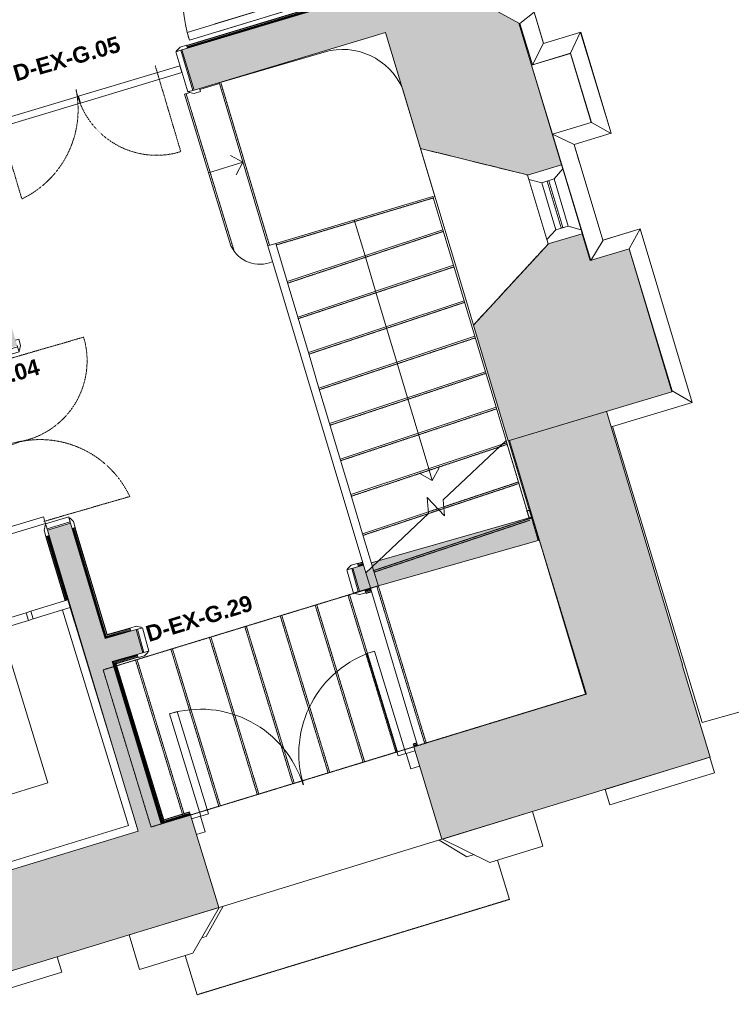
# Model space of a CAD drawing. Header units: millimetres. Extents: x -14859 to 92024, y -10653 to 24175.
# Tile 21 of 29: x 14967 to 19388, y 3476 to 9589. Entities that reach past the tile are written whole.
import ezdxf

# ---------------------------------------------------------------- set-up
doc = ezdxf.new("R2010")
doc.units = ezdxf.units.MM
doc.linetypes.add('Dash2', pattern=[3, 1.5, -1.5])
doc.linetypes.add('Overhead', pattern=[4, 2.5, -1.5])
for name, color, linetype, lineweight in [('A-CLNG', 13, 'Continuous', 9), ('A-DETL', 90, 'Continuous', 9), ('A-DOOR', 31, 'Continuous', 9), ('A-DOOR-FRAM', 31, 'Continuous', 18), ('A-DOOR-IDEN', 31, 'Continuous', 9), ('A-FLOR', 192, 'Continuous', 9), ('A-FLOR-LEVL', 51, 'Continuous', 9), ('A-GENM', 13, 'Continuous', 9), ('A-GLAZ', 151, 'Continuous', 9), ('A-WALL', 113, 'Continuous', 9), ('A-WALL-PATT', 111, 'Continuous', 18), ('I-WALL', 2, 'Continuous', 9), ('S-STRS', 31, 'Continuous', 9), ('S-STRS-ANNO', 31, 'Continuous', 9), ('S-STRS-MBND', 31, 'Overhead', 9)]:
    doc.layers.add(name, color=color, linetype=linetype, lineweight=lineweight)
doc.styles.add('Arial_B', font='arialbd.ttf', dxfattribs={"height": 100})

# ---------------------------------------------------------------- blocks, each defined once
blk = doc.blocks.new('Int - Dbl - DKA - Flush- Fixed Door offset - 1400x 2110mm Dbl Swing-4782460-00_ Ground Intermediate Door Options')
at = {"layer": 'A-DOOR'}
for p, q in [((-695, 150), (-735, 150)), ((-735, 150), (-735, 130)), ((-700, 130), (-665, 130)), ((-669, 136), (-695, 150)), ((665, 130), (700, 130)), ((695, 150), (669, 136)), ((735, 150), (695, 150)), ((735, 130), (735, 150)), ((-735, -130), (-735, -150)), ((-735, -150), (-695, -150)), ((-665, -130), (-700, -130)), ((-695, -150), (-669, -136)), ((700, -130), (665, -130)), ((669, -136), (695, -150)), ((695, -150), (735, -150)), ((735, -150), (735, -130))]:
    blk.add_line(p, q, dxfattribs=at)
at = {"layer": 'A-DOOR', "lineweight": 18}
for p, q in [((-1, 40), (-658, 40)), ((-658, 40), (-658, -4)), ((-1, -4), (-1, 40)), ((658, 40), (1, 40)), ((1, 40), (1, -4)), ((658, -4), (658, 40)), ((-658, -4), (-1, -4)), ((1, -4), (658, -4))]:
    blk.add_line(p, q, dxfattribs=at)
at = {"layer": 'A-DOOR'}
for centre, start, end in [((-673, 129), 7.12502, 60.25512), ((-673, 129), 10.36247, 60.25512), ((673, 129), 119.74488, 172.87498), ((673, 129), 119.74488, 172.87498), ((-673, -129), 299.74488, 352.87498), ((-673, -129), 299.74488, 352.87498), ((673, -129), 187.12502, 240.25512), ((673, -129), 187.12502, 240.25512)]:
    blk.add_arc(centre, 8.06, start, end, dxfattribs=at)
at = {"layer": 'A-DOOR-FRAM'}
for p, q in [((-660, 130), (-692, 130)), ((-692, 130), (-692, -130)), ((-692, 130), (-692, -130)), ((-660, -130), (-660, 130)), ((692, 130), (660, 130)), ((660, 130), (660, -130)), ((692, -130), (692, 130)), ((692, 130), (692, -130)), ((-692, -130), (-660, -130)), ((660, -130), (692, -130))]:
    blk.add_line(p, q, dxfattribs=at)
blk = doc.blocks.new('Int - Dbl - DKA - Flush - no stops  - 1151x 2110mm exg dbl swing-2881056-00_ Ground Intermediate Door Options')
at = {"layer": 'A-DOOR', "lineweight": 18}
for p, q in [((-533.5, 607.5), (-533.5, 75)), ((-489.5, 607.5), (-533.5, 607.5)), ((-489.5, 75), (-489.5, 607.5)), ((489.5, 607.5), (489.5, 75)), ((533.5, 607.5), (489.5, 607.5)), ((533.5, 75), (533.5, 607.5)), ((-533.5, 75), (-489.5, 75)), ((489.5, 75), (533.5, 75))]:
    blk.add_line(p, q, dxfattribs=at)
at = {"layer": 'A-DOOR'}
for p, q in [((-570.5, 95), (-610.5, 95)), ((-610.5, 95), (-610.5, 75)), ((-575.5, 75), (-540.5, 75)), ((-544.5, 81), (-570.5, 95)), ((540.5, 75), (575.5, 75)), ((570.5, 95), (544.5, 81)), ((610.5, 95), (570.5, 95)), ((610.5, 75), (610.5, 95)), ((-610.5, -75), (-610.5, -95)), ((-610.5, -95), (-570.5, -95)), ((-540.5, -75), (-575.5, -75)), ((-570.5, -95), (-544.5, -81)), ((575.5, -75), (540.5, -75)), ((544.5, -81), (570.5, -95)), ((570.5, -95), (610.5, -95)), ((610.5, -95), (610.5, -75))]:
    blk.add_line(p, q, dxfattribs=at)
for centre, radius, start, end in [((-533.5, 75), 532.5, 360, 90), ((533.5, 75), 532.5, 90, 180), ((-548.5, 74), 8.06, 7.12502, 60.25512), ((-548.5, 74), 8.06, 7.12502, 60.25512), ((548.5, 74), 8.06, 119.74488, 172.87498), ((548.5, 74), 8.06, 119.74488, 172.87498), ((-548.5, -74), 8.06, 299.74488, 352.87498), ((-548.5, -74), 8.06, 299.74488, 352.87498), ((548.5, -74), 8.06, 187.12502, 240.25512), ((548.5, -74), 8.06, 187.12502, 240.25512)]:
    blk.add_arc(centre, radius, start, end, dxfattribs=at)
at = {"layer": 'A-DOOR-FRAM'}
for p, q in [((-567.5, 75), (-567.5, -75)), ((-535.5, 75), (-567.5, 75)), ((-567.5, 75), (-567.5, -75)), ((-535.5, -75), (-535.5, 75)), ((567.5, 75), (535.5, 75)), ((535.5, 75), (535.5, -75)), ((567.5, 75), (567.5, -75)), ((567.5, -75), (567.5, 75)), ((-567.5, -75), (-535.5, -75)), ((535.5, -75), (567.5, -75))]:
    blk.add_line(p, q, dxfattribs=at)
blk = doc.blocks.new('DKA_Window_Single_Chamfered Reveal - DKA_Window_Single_Chamfered Reveal-4593054-00_ Ground Intermediate Door Options')
at = {"layer": 'A-GLAZ', "lineweight": 18}
for p, q in [((-195.8, 405), (-220.7, 405)), ((-149.9, 335), (-195.8, 405)), ((200.9, 405), (155, 335)), ((225.8, 405), (200.9, 405)), ((-149.9, 255), (-149.9, 335)), ((155, 335), (155, 255)), ((-192.4, 185), (-149.9, 255)), ((153.7, 300), (-148.7, 300)), ((-148.7, 300), (-148.7, 290)), ((-148.7, 290), (153.7, 290)), ((153.7, 290), (153.7, 300)), ((155, 255), (197.5, 185)), ((-220.7, 185), (-192.4, 185)), ((197.5, 185), (225.8, 185))]:
    blk.add_line(p, q, dxfattribs=at)
at = {"layer": 'A-GLAZ'}
for p, q in [((200.9, 405), (-195.8, 405)), ((155, 335), (-149.9, 335)), ((-149.9, 255), (155, 255)), ((197.5, 185), (-192.4, 185))]:
    blk.add_line(p, q, dxfattribs=at)
blk = doc.blocks.new('Ext - Sgl - RS - Flush - 1100 x 2110mm-2408035-00_ Ground Intermediate Door Options')
at = {"layer": 'A-DOOR'}
for p, q in [((440.5, -155.5), (440.5, -955.3)), ((490.5, -155.5), (440.5, -155.5)), ((440.5, -155.5), (490.5, -155.5)), ((440.5, -1135.2), (440.5, -155.5)), ((490.5, -956.5), (490.5, -155.5)), ((490.5, -155.5), (490.5, -1136.5))]:
    blk.add_line(p, q, dxfattribs=at)
for start in [180, 267.07846]:
    blk.add_arc((490.5, -155.5), 981, start, 270, dxfattribs=at)
at = {"layer": 'A-DOOR-FRAM'}
for p, q in [((-550, -105.5), (-493.5, -105.5)), ((-493.5, -105.5), (-493.5, -205.5)), ((493.5, -105.5), (550, -105.5)), ((493.5, -205.5), (493.5, -105.5)), ((-493.5, -205.5), (-550, -205.5)), ((550, -205.5), (493.5, -205.5))]:
    blk.add_line(p, q, dxfattribs=at)
blk = doc.blocks.new('Generic Models 3 - Generic Models 3-2152852-00_ Ground Intermediate Door Options')
at = {"layer": 'A-GENM'}
for p, q in [((18162.6, 9636), (18075, 9565)), ((18162.8, 9636), (18220.2, 9444.6)), ((18075, 9565), (18068.8, 9568.4)), ((18152.9, 9309.3), (18075, 9565)), ((18448, 9510.4), (18388.2, 9380.9)), ((18451, 9510.6), (18641.8, 8884)), ((18220.2, 9444.6), (18152.9, 9309.3)), ((18388.2, 9380.9), (18152.9, 9309.3)), ((18519, 8951.6), (18388.2, 9380.9)), ((18517.3, 8951), (18519, 8951.6)), ((18640.9, 8883.8), (18519, 8951.6)), ((18410.8, 8813.7), (18275.9, 8878.6)), ((18514.8, 8094.1), (18275.9, 8878.6)), ((18410.8, 8813.7), (18443.4, 8706.9)), ((18591.4, 8220.6), (18821, 8290.5)), ((18821, 8290.5), (18753, 8165.7)), ((18591.4, 8220.6), (18514.8, 8094.1)), ((18591.2, 8221.5), (18591.4, 8220.6)), ((19021, 7285.6), (18753, 8165.7)), ((19017.5, 7284.6), (19021, 7285.6)), ((19021, 7285.6), (19144.5, 7213)), ((18641.2, 7061.9), (18612.6, 7157.7)), ((18649.8, 7064.5), (18641.2, 7061.9))]:
    blk.add_line(p, q, dxfattribs=at)
at = {"layer": 'A-GENM', "lineweight": 18}
for p, q in [((18388.5, 9380), (18147.2, 9307.5)), ((18517.3, 8951), (18388.5, 9380)), ((18147.2, 9307.5), (18275.9, 8878.6)), ((18275.9, 8878.6), (18517.3, 8951)), ((19255, 5009.4), (18603.8, 4810.4)), ((19284.2, 4913.8), (19255, 5009.4)), ((18633, 4714.8), (19284.2, 4913.8)), ((18603.8, 4810.4), (18633, 4714.8)), ((18152.3, 4672.4), (17592.7, 4501.5)), ((18217.7, 4458.2), (18152.3, 4672.4)), ((17592.7, 4501.5), (17887.8, 4357.4)), ((17887.8, 4357.4), (18217.7, 4458.2)), ((16206, 4077.7), (15646.4, 3906.8)), ((16041.8, 3793.4), (16206, 4077.7)), ((15646.4, 3906.8), (15711.8, 3692.5)), ((15711.8, 3692.5), (16041.8, 3793.4)), ((15199.6, 3770.2), (14549.3, 3571.5)), ((15228.9, 3674.6), (15199.6, 3770.2)), ((14578.5, 3475.9), (15228.9, 3674.6))]:
    blk.add_line(p, q, dxfattribs=at)
blk = doc.blocks.new('DKA_Furniture_Church Pew short L shape - DKA_Furniture_Church Pew short L shape-2242675-00_ Ground Intermediate Door Options')
at = {"layer": 'A-GENM'}
for p, q in [((-100, 0), (-100, -891.4)), ((1536.4, 0), (-100, 0)), ((1800, -240), (1800, 0)), ((-50, -2350), (-50, -50)), ((-50, -50), (1750, -50)), ((1800, 0), (1750, 0)), ((1750, -0.2), (1750, -240)), ((1750, -271.7), (1750, -239.7)), ((1750, -240), (1800, -240)), ((1800, -239.7), (1800, -271.7)), ((1750, -271.7), (1750, -450)), ((1750, -271.7), (1800, -271.7)), ((1800, -450), (1800, -271.7)), ((350, -1950), (350, -450)), ((350, -450), (1750, -450)), ((1750, -450), (1800, -450)), ((1350, -1950), (350, -1950)), ((1400, -1950), (1350, -1950)), ((1350, -1950), (1350, -2128.3)), ((1400, -2128.3), (1400, -1950)), ((1350, -2160.3), (1350, -2128.3)), ((1400, -2128.3), (1350, -2128.3)), ((1400, -2128.3), (1400, -2160.3)), ((1400, -2160), (1350, -2160)), ((1350, -2160), (1350, -2400)), ((1400, -2400), (1400, -2160)), ((1350, -2350), (-50, -2350)), ((322.8, -2400), (1350, -2400)), ((1350, -2400), (1400, -2400))]:
    blk.add_line(p, q, dxfattribs=at)
blk = doc.blocks.new('Int - Opening - DKA - Lined - 1400 x 2110mm-2865242-00_ Ground Intermediate Door Options')
at = {"layer": 'A-DOOR', "color": 210, "lineweight": 18}
for p, q in [((-695, 95), (-735, 95)), ((-735, 95), (-735, 75)), ((-700, 75), (-665, 75)), ((-669, 81), (-695, 95)), ((-660, 75), (-692, 75)), ((-692, 75), (-692, -75)), ((-660, -75), (-660, 75)), ((660, 75), (660, -75)), ((692, 75), (660, 75)), ((665, 75), (700, 75)), ((695, 95), (669, 81)), ((692, -75), (692, 75)), ((735, 95), (695, 95)), ((735, 75), (735, 95)), ((-692, -75), (-660, -75)), ((660, -75), (692, -75))]:
    blk.add_line(p, q, dxfattribs=at)
at = {"layer": 'A-DOOR', "color": 6}
for p, q in [((-735, -75), (-735, -95)), ((-735, -95), (-695, -95)), ((-665, -75), (-700, -75)), ((-695, -95), (-669, -81)), ((700, -75), (665, -75)), ((669, -81), (695, -95)), ((695, -95), (735, -95)), ((735, -95), (735, -75))]:
    blk.add_line(p, q, dxfattribs=at)
at = {"layer": 'A-DOOR', "color": 210, "lineweight": 18}
for centre, start, end in [((-673, 74), 7.12502, 60.25512), ((673, 74), 119.74488, 172.87498)]:
    blk.add_arc(centre, 8.06, start, end, dxfattribs=at)
at = {"layer": 'A-DOOR', "color": 6}
for centre, start, end in [((-673, -74), 299.74488, 352.87498), ((673, -74), 187.12502, 240.25512)]:
    blk.add_arc(centre, 8.06, start, end, dxfattribs=at)
blk = doc.blocks.new('Basic Wall _ Int - Existing Skirting - ___-4378807-00_ Ground Intermediate Door Options')
at = {"layer": 'I-WALL'}
for p, q in [((15129.6, 6378), (15131.9, 6378.7)), ((15129.6, 6378), (15248.9, 5981.2)), ((15138, 6380.5), (15131.9, 6378.7)), ((15131.9, 6378.7), (15251.2, 5981.9)), ((15138, 6380.5), (15138.7, 6380.7)), ((15138, 6380.5), (15257.3, 5983.7)), ((15138.7, 6380.7), (15143, 6382)), ((15138.7, 6380.7), (15258, 5983.9)), ((15143, 6382), (15146.9, 6383.2)), ((15143, 6382), (15262.3, 5985.3)), ((15146.9, 6383.2), (15266.2, 5986.4))]:
    blk.add_line(p, q, dxfattribs=at)
blk = doc.blocks.new('Basic Wall _ Int - Existing Skirting - ___-4393031-00_ Ground Intermediate Door Options')
at = {"layer": 'I-WALL'}
for p, q in [((16003.5, 9429.7), (16896.4, 9698.4)), ((16897.1, 9696.1), (16004.2, 9427.4)), ((16006, 9421.4), (16898.9, 9690)), ((16006.3, 9420.7), (16899.2, 9689.3)), ((16007.6, 9416.3), (16900.5, 9685)), ((16008.7, 9412.5), (16901.6, 9681.1)), ((16896.4, 9698.4), (16897.1, 9696.1)), ((16898.9, 9690), (16897.1, 9696.1)), ((16898.9, 9690), (16899.2, 9689.3)), ((16899.2, 9689.3), (16900.5, 9685)), ((16900.5, 9685), (16901.6, 9681.1))]:
    blk.add_line(p, q, dxfattribs=at)
blk = doc.blocks.new('Basic Wall _ Int - Existing Skirting - ___-4398912-00_ Ground Intermediate Door Options')
at = {"layer": 'I-WALL'}
for p, q in [((15498.9, 5750.2), (15294.5, 6430.1)), ((15502.7, 5751.4), (15298.3, 6431.3)), ((15505, 5759.6), (15302.6, 6432.6)), ((15505.5, 5760.5), (15303.4, 6432.8)), ((15510.1, 5767.1), (15309.4, 6434.6)), ((15511.3, 5771.2), (15311.7, 6435.3)), ((15502.7, 5751.4), (15498.9, 5750.2))]:
    blk.add_line(p, q, dxfattribs=at)
blk = doc.blocks.new('Basic Wall _ Int - Existing Skirting - ___-4398975-00_ Ground Intermediate Door Options')
at = {"layer": 'I-WALL'}
for p, q in [((15652.6, 5808.9), (15508.6, 5768)), ((15651.9, 5811.1), (15511.3, 5771.2)), ((15494, 5766.3), (15493.4, 5766.1)), ((15494, 5763.8), (15493.4, 5766.1)), ((15494.7, 5764), (15494, 5763.8)), ((15494, 5763.8), (15495.8, 5757.8)), ((15496.5, 5758), (15495.8, 5757.8)), ((15496, 5757), (15495.8, 5757.8)), ((15496.7, 5757.3), (15496, 5757)), ((15497.2, 5752.7), (15496, 5757)), ((15655.7, 5797.7), (15497.2, 5752.7)), ((15498.3, 5748.8), (15497.2, 5752.7)), ((15656.8, 5793.8), (15498.3, 5748.8)), ((15654.5, 5802.1), (15505, 5759.6)), ((15654.3, 5802.8), (15505.5, 5760.5))]:
    blk.add_line(p, q, dxfattribs=at)
blk = doc.blocks.new('Basic Wall _ Int - Existing Skirting - ___-4399027-00_ Ground Intermediate Door Options')
at = {"layer": 'I-WALL'}
for p, q in [((17097.3, 6222), (17066, 6212.7)), ((17097.9, 6219.8), (17066.7, 6210.4)), ((17099.7, 6213.7), (17068.4, 6204.3)), ((17100, 6213), (17068.6, 6203.6)), ((17101.3, 6208.6), (17069.8, 6199.2)), ((17102.4, 6204.8), (17070.9, 6195.4))]:
    blk.add_line(p, q, dxfattribs=at)
blk = doc.blocks.new('Ext - Dbl - RS - Flush - 1450 x 2110mm-6094355-00_ Ground Intermediate Door Options')
at = {"layer": 'A-DOOR'}
for p, q in [((-615.5, 939), (-665.5, 939)), ((-665.5, 939), (-665.5, 275)), ((-665.5, 939), (-665.5, 275)), ((-665.5, 939), (-615.5, 939)), ((-615.5, 275), (-615.5, 939)), ((-615.5, 275), (-615.5, 939)), ((615.5, 939), (615.5, 275)), ((665.5, 939), (615.5, 939)), ((665.5, 939), (615.5, 939)), ((615.5, 275), (615.5, 939)), ((665.5, 275), (665.5, 939)), ((665.5, 939), (665.5, 275)), ((-665.5, 275), (-615.5, 275)), ((-665.5, 275), (-615.5, 275)), ((615.5, 275), (665.5, 275)), ((665.5, 275), (615.5, 275))]:
    blk.add_line(p, q, dxfattribs=at)
for centre, start, end in [((-665.5, 275), 360, 90), ((665.5, 275), 90, 180)]:
    blk.add_arc(centre, 664, start, end, dxfattribs=at)
at = {"layer": 'A-DOOR-FRAM'}
for p, q in [((-668.5, 275), (-725, 275)), ((-668.5, 175), (-668.5, 275)), ((725, 275), (668.5, 275)), ((668.5, 275), (668.5, 175)), ((-725, 175), (-668.5, 175)), ((668.5, 175), (725, 175))]:
    blk.add_line(p, q, dxfattribs=at)
blk = doc.blocks.new('Basic Wall _ Int - Existing Skirting - ___-4756376-00_ Ground Intermediate Door Options')
at = {"layer": 'I-WALL'}
for p, q in [((15543.8, 5602), (15698.4, 5647.6)), ((15548.8, 5599.3), (15699.5, 5643.8)), ((15554.5, 5596.2), (15700.7, 5639.4)), ((15555.4, 5595.7), (15700.9, 5638.7)), ((15563.3, 5591.5), (15702.6, 5632.6)), ((15566.3, 5589.9), (15703.3, 5630.3)), ((15554.5, 5596.2), (15548.8, 5599.3)), ((15555.4, 5595.7), (15554.4, 5596.2)), ((15566.3, 5589.9), (15563.3, 5591.5))]:
    blk.add_line(p, q, dxfattribs=at)
at = {"layer": 'I-WALL', "flags": 128}
blk.add_lwpolyline([(15563.3, 5591.5), (15562.9, 5591.7), (15561.8, 5592.3), (15560.1, 5593.2), (15557.9, 5594.4), (15555.4, 5595.7)], dxfattribs=at)
blk = doc.blocks.new('Basic Wall _ Int - Existing Skirting - ___-4756378-00_ Ground Intermediate Door Options')
at = {"layer": 'I-WALL'}
for p, q in [((15850, 4599.7), (15543.8, 5602)), ((15548.8, 5599.3), (15554.5, 5596.2)), ((15852.7, 4604.7), (15548.8, 5599.3)), ((15554.4, 5596.2), (15555.4, 5595.7)), ((15855.7, 4610.4), (15554.5, 5596.2)), ((15856.2, 4611.3), (15555.4, 5595.7)), ((15860.4, 4619.2), (15563.3, 5591.5)), ((15563.3, 5591.5), (15566.3, 5589.9)), ((15862, 4622.2), (15566.3, 5589.9)), ((15855.7, 4610.4), (15852.7, 4604.7)), ((15856.2, 4611.3), (15855.7, 4610.4)), ((15862, 4622.2), (15860.4, 4619.2))]:
    blk.add_line(p, q, dxfattribs=at)
at = {"layer": 'I-WALL', "flags": 128}
for points in [[(15555.4, 5595.7), (15557.9, 5594.4), (15560.1, 5593.2), (15561.8, 5592.3), (15562.9, 5591.7), (15563.3, 5591.5)], [(15860.4, 4619.2), (15860.1, 4618.8), (15859.6, 4617.7), (15858.7, 4616), (15857.5, 4613.9), (15856.2, 4611.3)]]:
    blk.add_lwpolyline(points, dxfattribs=at)
blk = doc.blocks.new('Basic Wall _ Int - Existing Skirting - ___-4756380-00_ Ground Intermediate Door Options')
at = {"layer": 'I-WALL'}
for p, q in [((16027.1, 4653.8), (15850, 4599.7)), ((16025.9, 4657.7), (15852.7, 4604.7)), ((16024.6, 4662), (15855.7, 4610.4)), ((16024.4, 4662.7), (15856.2, 4611.3)), ((16022.5, 4668.8), (15860.4, 4619.2)), ((16021.8, 4671.1), (15862, 4622.2)), ((16021.8, 4671.1), (16022.5, 4668.8)), ((16024.4, 4662.7), (16022.5, 4668.8)), ((16024.4, 4662.7), (16024.6, 4662)), ((16024.6, 4662), (16025.9, 4657.7)), ((16025.9, 4657.7), (16027.1, 4653.8)), ((15852.7, 4604.7), (15855.7, 4610.4)), ((15855.7, 4610.4), (15856.2, 4611.3)), ((15860.4, 4619.2), (15862, 4622.2))]:
    blk.add_line(p, q, dxfattribs=at)
at = {"layer": 'I-WALL', "flags": 128}
blk.add_lwpolyline([(15856.2, 4611.3), (15857.5, 4613.9), (15858.7, 4616), (15859.6, 4617.7), (15860.1, 4618.8), (15860.4, 4619.2)], dxfattribs=at)
blk = doc.blocks.new('Basic Wall _ Int - Existing Skirting - ___-4756382-00_ Ground Intermediate Door Options')
at = {"layer": 'I-WALL'}
for p, q in [((17433.1, 5100), (17411.8, 5093.4)), ((17412.5, 5091.2), (17411.8, 5093.4)), ((17433.8, 5097.7), (17412.5, 5091.2)), ((17412.5, 5091.2), (17414.3, 5085.1)), ((17435.6, 5091.6), (17414.3, 5085.1)), ((17414.6, 5084.4), (17414.3, 5085.1)), ((17435.8, 5090.9), (17414.6, 5084.4)), ((17415.9, 5080.1), (17414.6, 5084.4)), ((17437.1, 5086.5), (17415.9, 5080.1)), ((17417.1, 5076.2), (17415.9, 5080.1)), ((17438.3, 5082.7), (17417.1, 5076.2))]:
    blk.add_line(p, q, dxfattribs=at)
blk = doc.blocks.new('Basic Wall _ Int - Existing Skirting - ___-4756387-00_ Ground Intermediate Door Options')
at = {"layer": 'I-WALL'}
for p, q in [((17114.6, 6044), (17147.7, 6053.4)), ((17115.7, 6040.1), (17114.6, 6044)), ((17115.7, 6040.1), (17148.9, 6049.6)), ((17117, 6035.8), (17115.7, 6040.1)), ((17117, 6035.8), (17150.2, 6045.2)), ((17117.2, 6035), (17117, 6035.8)), ((17117.2, 6035), (17150.4, 6044.5)), ((17117.2, 6035), (17118.9, 6029)), ((17118.9, 6029), (17152.2, 6038.4)), ((17119.5, 6026.7), (17118.9, 6029)), ((17119.5, 6026.7), (17152.9, 6036.1))]:
    blk.add_line(p, q, dxfattribs=at)

msp = doc.modelspace()

# ---------------------------------------------------------------- hatches: boundary and pattern name
at = {"layer": 'A-WALL-PATT', "lineweight": 9}
h = msp.add_hatch(color=8, dxfattribs=at)
h.paths.add_polyline_path([(18018.7, 7945.2), (18511.7, 8093.2), (18461.4, 8260.6), (18250.7, 8197.4), (18061.9, 7992.1)])
h.paths.add_polyline_path([(18122.4, 8625), (18333, 8688.3), (18068.8, 9568.4), (17520.1, 9868.1), (17342.8, 9814.9), (17346.3, 9803.4), (17168.8, 9749.4), (17456.8, 8789.9), (18052.8, 8642.5)])
h.paths.add_polyline_path([(16494.6, 11995.4), (16847.4, 12102.8), (17141.5, 12657.4), (16881.5, 13523.6), (16670.8, 13460.3), (16434.1, 13203.1), (16206.1, 12956.2), (16457.2, 12119.9)])
h.paths.add_polyline_path([(16542.5, 13888), (16753.1, 13951.2), (16697.4, 14136.8), (16173.9, 13979.6), (16472.9, 13905.4)])
h = msp.add_hatch(color=8, dxfattribs=at)
h.paths.add_polyline_path([(15343, 5744.3), (15486.6, 5787.5), (15284, 6461.4), (15140.4, 6418.2), (15312.7, 5845.1)])
h.paths.add_polyline_path([(14808.4, 7522.5), (14952.1, 7565.7), (14456.6, 9214.1), (14312.9, 9170.9), (14791.5, 7578.9)])
h.paths.add_polyline_path([(13794.7, 10894.7), (13938.4, 10937.9), (13861.5, 11193.6), (13718, 11150), (13749, 11046.7)])
h = msp.add_hatch(color=8, dxfattribs=at)
h.paths.add_polyline_path([(14605.7, 8717.9), (14709.4, 8749.1), (14634.5, 8998.1), (14530.9, 8966.9), (14583.2, 8792.7)])
h.paths.add_polyline_path([(16050.4, 9152.6), (17240.5, 9510.7), (17168.8, 9749.4), (16905.3, 9669.2), (16901.9, 9680.3), (15975.5, 9401.6)])
for points in [[(18001.8, 6974.4), (19019, 7279.7), (18753, 8165.7), (18018.7, 7945.2), (17786, 7693.2), (17948.1, 7153.5)], [(18482.1, 5400.6), (19084.6, 5584.7), (18612.4, 7157.7), (18009, 6976.5), (18478.8, 5411.6)], [(15140.4, 6418.2), (15284, 6461.4), (15283.4, 6463.4), (15139.8, 6420.2)], [(15704.2, 4549.9), (15847.8, 4593.3), (15486.6, 5787.6), (15343, 5744.2), (15703.7, 4551.6)], [(17590.1, 4500.7), (17592.7, 4501.5), (17417.4, 5075.3), (17414.8, 5074.5), (17497.2, 4804.7)]]:
    msp.add_hatch(color=8, dxfattribs=at).paths.add_polyline_path(points)
h = msp.add_hatch(color=8, dxfattribs=at)
h.paths.add_polyline_path([(15542, 5604.3), (15731.8, 5658.1), (15690.8, 5802.4), (15498.6, 5747.9), (15523.8, 5664.7)])
h.paths.add_polyline_path([(17078.5, 6040.6), (18187.5, 6355.5), (18146.6, 6499.8), (17150.9, 6217.1), (17158.2, 6192.8), (17117.5, 6154.4), (17102.8, 6203.4), (17037.5, 6184.9), (17046.2, 6154.4)])
h = msp.add_hatch(color=8, dxfattribs=at)
h.paths.add_polyline_path([(14549.3, 3571.5), (16203.4, 4076.9), (16028, 4650.8), (15847.1, 4595.5), (15847.8, 4593.3), (15704.2, 4549.9), (15703.7, 4551.6), (14373.9, 4145.3), (14525.5, 3649.3)])
h.paths.add_polyline_path([(17592.7, 4501.5), (19257.2, 5010.1), (19081.8, 5583.9), (17417.4, 5075.3), (17500, 4804.7)])

# ---------------------------------------------------------------- linework, layer by layer
at = {"layer": 'A-CLNG'}
for p, q in [((18194.8, 6357.6), (18187.5, 6355.5)), ((17145.9, 6059.7), (17438.5, 5082.1)), ((17438.5, 5082.1), (18482, 5400.9))]:
    msp.add_line(p, q, dxfattribs=at)
at = {"layer": 'A-DETL', "linetype": 'Dash2'}
for p, q in [((15809.7, 9302), (15968, 8770.1)), ((14822.5, 9008.3), (14980.8, 8476.3)), ((14831.4, 7463.7), (15364.5, 7618.2)), ((15118.1, 6474.4), (15651.2, 6628.9))]:
    msp.add_line(p, q, dxfattribs=at)
for centre, radius, start, end in [((14713.8, 9031.7), 616.2, 295.67863, 11.59673), ((15817.7, 9258.2), 510.7, 191.59673, 287.11466), ((14875.3, 7471.4), 510.7, 281.18754, 16.70547), ((15094, 6365.9), 616.2, 25.26944, 101.18754)]:
    msp.add_arc(centre, radius, start, end, dxfattribs=at)
at = {"layer": 'A-FLOR'}
for p, q in [((18146, 6499.5), (18003.3, 6974.8)), ((18189.1, 6355.9), (18157.3, 6461.9))]:
    msp.add_line(p, q, dxfattribs=at)
at = {"layer": 'A-FLOR-LEVL'}
for p, q in [((18221.7, 9441.8), (18163.5, 9635.6)), ((18453.5, 9511.4), (18221.7, 9441.8)), ((18641.8, 8884), (18453.5, 9511.4)), ((18411, 8814.7), (18641.8, 8884)), ((18589.2, 8220.9), (18411, 8814.7)), ((18821, 8290.5), (18589.2, 8220.9)), ((19144.5, 7213), (18821, 8290.5)), ((18649.8, 7064.5), (19144.5, 7213)), ((19206.1, 5224.9), (18649.8, 7064.5)), ((20925.5, 5713.1), (19206.1, 5224.9))]:
    msp.add_line(p, q, dxfattribs=at)
at = {"layer": 'A-WALL', "color": 7, "lineweight": 18}
for p, q in [((18068.8, 9568.4), (17520.1, 9868.1)), ((16901.9, 9680.3), (15975.5, 9401.6)), ((18333, 8688.3), (18068.8, 9568.4)), ((16050.4, 9152.6), (17240.5, 9510.7)), ((17240.5, 9510.7), (17456.8, 8789.9)), ((15975.5, 9401.6), (16050.4, 9152.6)), ((18122.4, 8625), (18333, 8688.3)), ((18461.4, 8260.6), (18250.7, 8197.4)), ((18511.7, 8093.2), (18461.4, 8260.6)), ((18753, 8165.7), (18511.7, 8093.2)), ((19019, 7279.7), (18753, 8165.7)), ((17786, 7693.2), (18001.8, 6974.4)), ((18001.8, 6974.4), (19019, 7279.7)), ((19084.6, 5584.7), (18612.4, 7157.7)), ((18009, 6976.5), (18482.1, 5400.6)), ((18146.6, 6499.8), (17150.9, 6217.1)), ((18187.5, 6355.5), (18146.6, 6499.8)), ((15283.4, 6463.4), (15139.8, 6420.2)), ((15139.8, 6420.2), (15343, 5744.3)), ((15486.6, 5787.5), (15283.4, 6463.4)), ((17078.5, 6040.6), (18187.5, 6355.5)), ((17102.8, 6203.4), (17037.5, 6184.9)), ((17037.5, 6184.9), (17078.5, 6040.6)), ((15498.6, 5747.9), (15486.6, 5787.6)), ((15690.8, 5802.4), (15498.6, 5747.9)), ((15731.8, 5658.1), (15690.8, 5802.4)), ((15343, 5744.2), (15703.7, 4551.6)), ((15542, 5604.3), (15731.8, 5658.1)), ((15847.1, 4595.5), (15542, 5604.3)), ((19081.8, 5583.9), (19084.6, 5584.7)), ((19257.2, 5010.1), (19081.8, 5583.9)), ((18482.1, 5400.6), (17414.8, 5074.5)), ((17414.8, 5074.5), (17590.1, 4500.7)), ((17590.1, 4500.7), (19257.2, 5010.1)), ((16028, 4650.8), (15847.1, 4595.5)), ((16203.4, 4076.9), (16028, 4650.8)), ((15703.7, 4551.6), (14373.9, 4145.3)), ((14549.3, 3571.5), (16203.4, 4076.9))]:
    msp.add_line(p, q, dxfattribs=at)
at = {"layer": 'A-WALL', "color": 7, "lineweight": 18, "flags": 128}
msp.add_lwpolyline([(18105.1, 8039), (18061.9, 7992.1), (18018.7, 7945.2)], dxfattribs=at)
at = {"layer": 'A-WALL', "color": 7, "lineweight": 18}
for points, knots in [([(17456.8, 8789.9), (17500.3, 8779.2), (17587.3, 8757.7), (17739.6, 8720.2), (17848.3, 8693.3), (17913.6, 8677.1)], [0, 0, 0, 0, 0.285714, 0.571429, 1, 1, 1, 1]), ([(18250.7, 8197.4), (18226.5, 8170.9), (18190.1, 8131.3), (18141.5, 8078.5), (18117.3, 8052.2), (18105.1, 8039)], [0, 0, 0, 0, 0.5, 0.75, 1, 1, 1, 1]), ([(18018.7, 7945.2), (17987.7, 7911.6), (17910.2, 7827.6), (17832.6, 7743.6), (17786, 7693.2)], [0, 0, 0, 0, 0.4, 1, 1, 1, 1])]:
    msp.add_open_spline(points, degree=3, knots=knots, dxfattribs=at)
msp.add_open_spline([(17913.6, 8677.1), (17936.8, 8671.3), (17983.2, 8659.8), (18052.8, 8642.5), (18099.2, 8630.9), (18122.4, 8625)], degree=3, dxfattribs=at)
at = {"layer": 'I-WALL'}
for p, q in [((17456.8, 8789.9), (18122.1, 8625.9)), ((17735.9, 7860.3), (17456.8, 8789.9)), ((18340.2, 8664.4), (18454.3, 8284.5)), ((18251, 8196.5), (17786, 7693.2)), ((17786, 7693.2), (17735.9, 7860.3)), ((15146.9, 6383.2), (15147.8, 6383.5)), ((15147.8, 6383.5), (15308.8, 5848)), ((17102.7, 6203.8), (17071.2, 6194.4)), ((17114.4, 6044.9), (17147.4, 6054.3)), ((17114.6, 6044), (17114.4, 6044.9)), ((15542.5, 5602.6), (15698.1, 5648.6)), ((15849.3, 4598.5), (15542.8, 5601.7)), ((17357.8, 5057.1), (17414.8, 5074.5)), ((17417.1, 5076.2), (17417.4, 5075.3)), ((16132.8, 4682.8), (17310, 5042.5)), ((16027.4, 4652.9), (15849.3, 4598.5)), ((16027.1, 4653.8), (16027.4, 4652.9)), ((16028, 4650.8), (16084.9, 4668.1)), ((17590.1, 4500.7), (16206, 4077.7))]:
    msp.add_line(p, q, dxfattribs=at)
at = {"layer": 'S-STRS'}
for p, q in [((16859.3, 9388.2), (16206.8, 9197)), ((16085.9, 9155.9), (16208.1, 9192.5)), ((16206.8, 9197), (16208.1, 9192.5)), ((16208.1, 9192.5), (16509.5, 8185.5)), ((15991.2, 9127.6), (16024.4, 9137.5)), ((15991.2, 9127.6), (16279.1, 8185.6)), ((17545.4, 8491.2), (17344.7, 9161.8)), ((17534.6, 8492.4), (16557.4, 8199.9)), ((17534.6, 8492.4), (17596.7, 8284.9)), ((17535.8, 8488.3), (17545.4, 8491.2)), ((17596.7, 8284.9), (16628.3, 7963)), ((17596.7, 8284.9), (17662.7, 8064.5)), ((16557.4, 8199.9), (16509.5, 8185.5)), ((16557.4, 8199.9), (16628.3, 7963)), ((16509.5, 8185.5), (17117.5, 6154.4)), ((17662.7, 8064.5), (16694.3, 7742.6)), ((17662.7, 8064.5), (17728.7, 7844)), ((16628.3, 7963), (16694.3, 7742.6)), ((17728.7, 7844), (16760.3, 7522.1)), ((17728.7, 7844), (17794.6, 7623.6)), ((16694.3, 7742.6), (16760.3, 7522.1)), ((17794.6, 7623.6), (16826.3, 7301.7)), ((17794.6, 7623.6), (17860.6, 7403.2)), ((16760.3, 7522.1), (16826.3, 7301.7)), ((17860.6, 7403.2), (16892.3, 7081.2)), ((17860.6, 7403.2), (17926.6, 7182.7)), ((16826.3, 7301.7), (16892.3, 7081.2)), ((17926.6, 7182.7), (16958.3, 6860.8)), ((17926.6, 7182.7), (17988.1, 6977.3)), ((16892.3, 7081.2), (16958.3, 6860.8)), ((17961.1, 6951.8), (17024.2, 6640.3)), ((16958.3, 6860.8), (17024.2, 6640.3)), ((17024.2, 6640.3), (17097, 6397.2)), ((17601.8, 6565), (17565.1, 6552.8)), ((17506.5, 6533.3), (17097, 6397.2)), ((17097, 6397.2), (17158.2, 6192.8)), ((17745, 4391.9), (17573.9, 4495.7)), ((17789.5, 4405.4), (17745, 4391.9)), ((18009.3, 4127.6), (17934.7, 4371.8)), ((16069.1, 3535.3), (18009.3, 4127.6)), ((16125.9, 3897.2), (16231.2, 4085.4)), ((16096.6, 3888.4), (16125.9, 3897.2)), ((16069.1, 3535.3), (15994.7, 3779))]:
    msp.add_line(p, q, dxfattribs=at)
at = {"layer": 'S-STRS', "linetype": 'Overhead'}
for p, q in [((16217.7, 9195.4), (16519.1, 8188.4)), ((16000.8, 9130.5), (16300.7, 8149.2)), ((17537.5, 8482.8), (16560.3, 8190.3)), ((17599.6, 8275.3), (16631.2, 7953.4)), ((17665.5, 8054.9), (16697.2, 7733)), ((17731.5, 7834.5), (16763.2, 7512.5)), ((17797.5, 7614), (16829.2, 7292.1)), ((17863.5, 7393.6), (16895.1, 7071.6)), ((17929.5, 7173.1), (16961.1, 6851.2)), ((17943.9, 6935.6), (17027.1, 6630.8)), ((17602.7, 6554.8), (17572.7, 6544.8)), ((17507.4, 6523.1), (17099.9, 6387.6)), ((16069.1, 3535.3), (18009.3, 4127.6))]:
    msp.add_line(p, q, dxfattribs=at)
at = {"layer": 'S-STRS'}
for centre, radius, start, end in [((16973.3, 8999.3), 405.3, 23.63455, 106.33636), ((16458, 8267), 196.5, 204.45323, 294.27008)]:
    msp.add_arc(centre, radius, start, end, dxfattribs=at)
at = {"layer": 'S-STRS-ANNO'}
for p, q in [((16354.4, 8703.9), (16276.3, 8745.4)), ((16140.7, 8638.6), (16354.4, 8703.9)), ((16354.4, 8703.9), (16312.9, 8625.9)), ((17046, 8346.1), (17112.5, 8124)), ((17112.5, 8124), (17178.5, 7903.5)), ((17178.5, 7903.5), (17244.5, 7683.1)), ((17244.5, 7683.1), (17310.5, 7462.6)), ((17310.5, 7462.6), (17376.4, 7242.2)), ((17376.4, 7242.2), (17442.4, 7021.8)), ((17442.4, 7021.8), (17508.4, 6801.3)), ((17508.4, 6801.3), (17530.1, 6728.8)), ((17530.1, 6728.8), (17572.1, 6806.6)), ((17530.1, 6728.8), (17452.3, 6770.7))]:
    msp.add_line(p, q, dxfattribs=at)
at = {"layer": 'S-STRS-MBND', "linetype": 'Continuous'}
for p, q in [((17598.2, 6608.8), (17988.1, 6977.3)), ((17499.1, 6622.6), (17606.5, 6509.1)), ((17507.4, 6522.9), (17499.1, 6622.6)), ((17606.5, 6509.1), (17598.2, 6608.8)), ((17117.5, 6154.4), (17507.4, 6522.9))]:
    msp.add_line(p, q, dxfattribs=at)
at = {"layer": 'S-STRS-MBND'}
for p, q in [((17988.1, 6977.3), (18133.5, 6491.4)), ((17995.5, 6952.7), (17943.9, 6935.6)), ((17992.6, 6962.3), (17961.1, 6951.8)), ((18065.4, 6719.1), (17601.8, 6565)), ((18068.2, 6709.5), (17602.7, 6554.8)), ((17565.1, 6552.8), (17506.5, 6533.3)), ((17572.7, 6544.8), (17507.4, 6523.1)), ((18136.7, 6545.2), (18117.7, 6538.9)), ((18152.6, 6497.8), (18136.7, 6545.2)), ((18133.5, 6491.4), (17165.4, 6168.7)), ((18136.7, 6481.9), (17168.6, 6159.2)), ((18117.7, 6538.9), (18133.5, 6491.4)), ((18152.6, 6497.8), (18133.5, 6491.4)), ((18487.2, 5402.5), (18152.6, 6497.8)), ((17158.2, 6192.8), (17165.4, 6168.7)), ((17117.5, 6154.4), (17118.1, 6154.5)), ((17118.1, 6154.5), (17147.2, 6059.3)), ((17166, 6168.9), (17165.4, 6168.7)), ((17166, 6168.9), (17195, 6073.9)), ((17166, 6168.9), (17166, 6168.9)), ((17195, 6073.9), (15485.7, 5552.3)), ((17147.2, 6059.3), (17195, 6073.9)), ((17483.2, 5095.4), (17185.4, 6071)), ((17492.7, 5098.3), (17195, 6073.9)), ((17304.2, 5040.8), (17006.5, 6016.4)), ((17313.8, 5043.7), (17016.1, 6019.3)), ((17100.6, 4978.6), (16802.9, 5954.2)), ((17110.1, 4981.6), (16812.4, 5957.1)), ((16883.4, 4912.4), (16585.7, 5887.9)), ((16893, 4915.3), (16595.2, 5890.9)), ((16663.4, 4845.2), (16365.7, 5820.8)), ((16673, 4848.1), (16375.3, 5823.7)), ((16443.4, 4778.1), (16145.7, 5753.7)), ((16453, 4781), (16155.3, 5756.6)), ((16204.3, 4705.1), (15906.6, 5680.7)), ((16213.9, 4708.1), (15916.1, 5683.6)), ((15984.3, 4638), (15686.6, 5613.6)), ((15993.9, 4640.9), (15696.2, 5616.5)), ((15783.4, 4576.7), (15485.7, 5552.3)), ((17492.6, 5098.6), (18487.2, 5402.5)), ((17492.7, 5098.3), (15783.4, 4576.7))]:
    msp.add_line(p, q, dxfattribs=at)

# ---------------------------------------------------------------- block references
at = {"layer": 'A-DOOR'}
for name, p, rotation in [('Ext - Sgl - RS - Flush - 1100 x 2110mm-2408035-00_ Ground Intermediate Door Options', (16965.6, 10262.4), 286.9351865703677), ('Int - Dbl - DKA - Flush - no stops  - 1151x 2110mm exg dbl swing-2881056-00_ Ground Intermediate Door Options', (15045.9, 6992.9), 106.7307980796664), ('Ext - Dbl - RS - Flush - 1450 x 2110mm-6094355-00_ Ground Intermediate Door Options', (16809.1, 4575.7), 16.99087482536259)]:
    msp.add_blockref(name, p, dxfattribs=dict(at, rotation=rotation))
at = {"layer": 'A-DOOR', "color": 6, "rotation": 15.85246800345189}
msp.add_blockref('Int - Opening - DKA - Lined - 1400 x 2110mm-2865242-00_ Ground Intermediate Door Options', (16384.6, 5921.5), dxfattribs=at)
at = {"layer": 'A-DOOR-FRAM', "rotation": 16.74609105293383}
msp.add_blockref('Int - Dbl - DKA - Flush- Fixed Door offset - 1400x 2110mm Dbl Swing-4782460-00_ Ground Intermediate Door Options', (15342.6, 9075.4), dxfattribs=at)
at = {"layer": 'A-GENM'}
msp.add_blockref('Generic Models 3 - Generic Models 3-2152852-00_ Ground Intermediate Door Options', (0, 0), dxfattribs=at)
at = {"layer": 'A-GENM', "rotation": 106.9908748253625}
msp.add_blockref('DKA_Furniture_Church Pew short L shape - DKA_Furniture_Church Pew short L shape-2242675-00_ Ground Intermediate Door Options', (13380.3, 3946.3), dxfattribs=at)
at = {"layer": 'A-GLAZ', "rotation": 286.7095584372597}
msp.add_blockref('DKA_Window_Single_Chamfered Reveal - DKA_Window_Single_Chamfered Reveal-4593054-00_ Ground Intermediate Door Options', (18008.6, 8360.4), dxfattribs=at)
at = {"layer": 'I-WALL'}
for name in ['Basic Wall _ Int - Existing Skirting - ___-4393031-00_ Ground Intermediate Door Options', 'Basic Wall _ Int - Existing Skirting - ___-4398912-00_ Ground Intermediate Door Options', 'Basic Wall _ Int - Existing Skirting - ___-4378807-00_ Ground Intermediate Door Options', 'Basic Wall _ Int - Existing Skirting - ___-4399027-00_ Ground Intermediate Door Options', 'Basic Wall _ Int - Existing Skirting - ___-4756387-00_ Ground Intermediate Door Options', 'Basic Wall _ Int - Existing Skirting - ___-4398975-00_ Ground Intermediate Door Options', 'Basic Wall _ Int - Existing Skirting - ___-4756376-00_ Ground Intermediate Door Options', 'Basic Wall _ Int - Existing Skirting - ___-4756378-00_ Ground Intermediate Door Options', 'Basic Wall _ Int - Existing Skirting - ___-4756382-00_ Ground Intermediate Door Options', 'Basic Wall _ Int - Existing Skirting - ___-4756380-00_ Ground Intermediate Door Options']:
    msp.add_blockref(name, (0, 0), dxfattribs=at)

# ---------------------------------------------------------------- texts
at = {"layer": 'A-DOOR-IDEN', "char_height": 100, "width": 841.772, "attachment_point": 1, "style": 'Arial_B'}
for s, insert, rotation in [('D-EX-G.05', (14916.7, 9301.4), 16), ('D-EX-G.04', (14415.6, 7298.8), 15.88558), ('D-EX-G.29', (15740.5, 5820.4), 17)]:
    msp.add_mtext(s, dxfattribs=dict(at, insert=insert, rotation=rotation))

doc.saveas('drawing.dxf')
